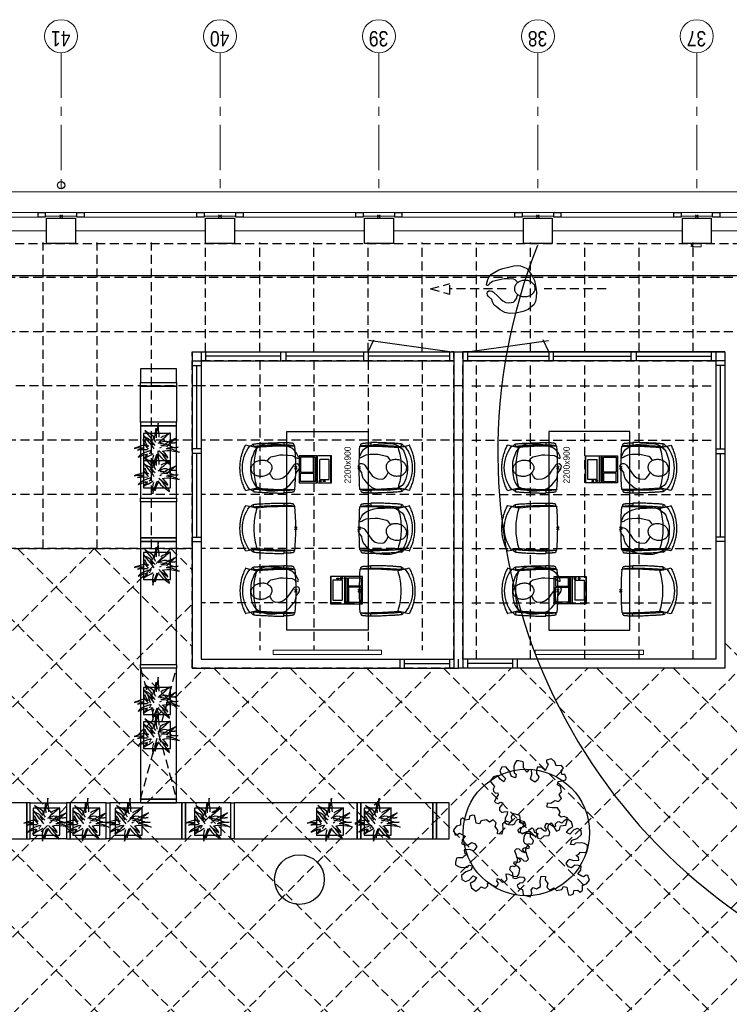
# Model space of a CAD drawing. Header units: millimetres. Extents: x 164654 to 368283, y 131426 to 252133.
# Tile 20 of 144: x 241539 to 249397, y 217653 to 228548. Entities that reach past the tile are written whole.
import ezdxf

# ---------------------------------------------------------------- set-up
doc = ezdxf.new("R2010")
doc.units = ezdxf.units.MM
doc.header["$LTSCALE"] = 400
doc.header["$PDMODE"] = 3
doc.header["$PDSIZE"] = 15
for name, pattern in [('CENTER', [2, 1.25, -0.25, 0.25, -0.25]), ('HIDDEN', [0.375, 0.25, -0.125]), ('STYLE_21', [0.138889, 0.069444, -0.069444])]:
    doc.linetypes.add(name, pattern=pattern)
for name, color, linetype in [('-ve', 2, 'HIDDEN'), ('co2-1-n-1-0-8_ip0', 7, 'Continuous'), ('inlay', 6, 'Continuous'), ('inr', 4, 'Continuous'), ('looplijnen', 8, 'HIDDEN'), ('plafond', 255, 'HIDDEN'), ('plant', 114, 'Continuous'), ('plat', 5, 'Continuous'), ('stramien', 1, 'CENTER'), ('symbol', 1, 'Continuous'), ('timmerwerk-ge', 150, 'Continuous'), ('timmerwerk-ve', 8, 'HIDDEN')]:
    doc.layers.add(name, color=color, linetype=linetype)
for name, color, linetype, lineweight in [('Binnenkozijnen', 140, 'Continuous', 15), ('Buitenkozijnen', 140, 'Continuous', 15), ('Interieur-systeemwand glas', 140, 'STYLE_21', 15), ('mat-beton (ihwg)', 5, 'Continuous', 25), ('None', 7, 'Continuous', 9)]:
    doc.layers.add(name, color=color, linetype=linetype, lineweight=lineweight)
doc.styles.add('Arial Narrow', font='ARIALN.TTF', dxfattribs={"height": 222.25})
doc.styles.add('s100', font='stylu.ttf', dxfattribs={"height": 100})

# ---------------------------------------------------------------- blocks, each defined once
blk = doc.blocks.new('plafond c1')
at = {"layer": 'plafond'}
for p, q in [((16960, 11791), (16960, 15179)), ((17560, 11791), (17560, 15179)), ((18160, 11791), (18160, 15179)), ((18760, 13969), (18760, 15179)), ((19360, 13969), (19360, 15179)), ((19960, 13969), (19960, 15179)), ((20560, 13969), (20560, 15179)), ((21160, 13969), (21160, 15179)), ((21760, 13969), (21760, 15179)), ((22360, 13969), (22360, 15179)), ((22960, 13969), (22960, 15179)), ((23560, 13969), (23560, 15179)), ((24160, 13969), (24160, 15179)), ((31200, 14791), (0, 14791)), ((31200, 14191), (0, 14191)), ((19360, 13869), (19360, 10669)), ((19960, 13869), (19960, 10669)), ((20560, 13869), (20560, 10669)), ((21160, 13869), (21160, 10669)), ((21760, 10569), (21760, 13869)), ((22360, 10569), (22360, 13869)), ((22960, 10569), (22960, 13869)), ((23560, 10569), (23560, 13869)), ((24160, 10569), (24160, 13869)), ((18710, 13591), (0, 13591)), ((21610, 13591), (18710, 13591)), ((21710, 13591), (24410, 13591)), ((18610, 12991), (0, 12991)), ((21610, 12991), (18710, 12991)), ((21710, 12991), (24410, 12991)), ((18610, 12391), (0, 12391)), ((21610, 12391), (18710, 12391)), ((21710, 12391), (24410, 12391)), ((7640, 11791), (18610, 11791)), ((7640, 11791), (18610, 11791)), ((11424, 5687), (17528, 11791)), ((12272, 5687), (18376, 11791)), ((12437, 11791), (17929, 6299)), ((13285, 11791), (18777, 6299)), ((14134, 11791), (19626, 6299)), ((14982, 11791), (20474, 6299)), ((15831, 11791), (21935, 5687)), ((16679, 11791), (22783, 5687)), ((17528, 11791), (18610, 10709)), ((18376, 11791), (18610, 11557)), ((21610, 11791), (18710, 11791)), ((20521, 6299), (26013, 11791)), ((20758, 5687), (26862, 11791)), ((21606, 5687), (27710, 11791)), ((21710, 11791), (24410, 11791)), ((22455, 5687), (28559, 11791)), ((23303, 5687), (29407, 11791)), ((13121, 5687), (18610, 11176)), ((21610, 11191), (18710, 11191)), ((21710, 11191), (24410, 11191)), ((24510, 10748), (29493, 5765)), ((13969, 5687), (18751, 10469)), ((14818, 5687), (19600, 10469)), ((15666, 5687), (20448, 10469)), ((16515, 5687), (21297, 10469)), ((17976, 6299), (22146, 10469)), ((18824, 6299), (22994, 10469)), ((18850, 10469), (23632, 5687)), ((19673, 6299), (23843, 10469)), ((19698, 10469), (24480, 5687)), ((20547, 10469), (25329, 5687)), ((21395, 10469), (26177, 5687)), ((22244, 10469), (27026, 5687)), ((23092, 10469), (27874, 5687)), ((23941, 10469), (28723, 5687))]:
    blk.add_line(p, q, dxfattribs=at)
for points in [[(0, 15169), (31200, 15169), (31200, 11791), (24610, 11791)], [(18610, 11791), (7640, 11791), (7640, 7629), (5440, 7629), (5440, 9939), (0, 9939), (0, 15169)], [(19108, 13969), (24510, 13969)], [(7640, 11791), (18610, 11791)], [(7640, 11791), (18610, 11791)]]:
    blk.add_lwpolyline(points, dxfattribs=at)
for points in [[(18610, 13969), (24510, 13969), (24510, 10469), (18610, 10469)], [(21510, 13869), (18710, 13869), (18710, 10569), (21510, 10569)], [(21610, 13869), (24410, 13869), (24410, 10569), (21610, 10569)]]:
    blk.add_lwpolyline(points, close=True, dxfattribs=at)
blk = doc.blocks.new('Kolom O 550')
at = {"layer": 'mat-beton (ihwg)', "lineweight": 25}
blk.add_circle((0, 0), 275, dxfattribs=at)
blk = doc.blocks.new('Gevelpui best 1410 (2D)')
at = {"layer": 'Buitenkozijnen', "lineweight": 15}
for p, q in [((-260, 0), (-260, -1410)), ((-260, 0), (-210, 0)), ((-210, 0), (-210, -1410)), ((-260, -1410), (-210, -1410))]:
    blk.add_line(p, q, dxfattribs=at)
at = {"layer": 'Buitenkozijnen', "color": 92, "lineweight": 25}
for points in [[(-260, 0), (-210, 0), (-210, -80), (-260, -80)], [(-260, -1330), (-210, -1330), (-210, -1410), (-260, -1410)]]:
    blk.add_lwpolyline(points, close=True, dxfattribs=at)
at = {"layer": 'None', "color": 43, "linetype": 'Continuous', "lineweight": 9}
blk.add_line((-410, 15), (-410, -1425), dxfattribs=at)
blk = doc.blocks.new('HWA')
at = {"layer": 'None', "color": 92, "linetype": 'Continuous', "lineweight": 25}
blk.add_circle((0, -74), 40, dxfattribs=at)
blk = doc.blocks.new('Kolom 280x320')
at = {"layer": 'mat-beton (ihwg)', "lineweight": 25}
blk.add_lwpolyline([(-300, 160), (-20, 160), (-20, -160), (-300, -160)], close=True, dxfattribs=at)
at = {"layer": 'None', "color": 92, "linetype": 'Continuous', "lineweight": 5}
blk.add_point((0, 0), dxfattribs=at)
blk = doc.blocks.new('*U88')
at = {"layer": 'Interieur-systeemwand glas', "color": 43, "linetype": 'Continuous', "lineweight": 9}
blk.add_lwpolyline([(-3309, 15990), (-3309, 15890), (-3269, 15890), (-3269, 15990)], close=True, dxfattribs=at)
at = {"layer": 'Interieur-systeemwand glas', "color": 43, "linetype": 'Continuous', "lineweight": 15}
blk.add_point((-3289, 15990), dxfattribs=at)
blk = doc.blocks.new('SYMB-BM02_B2')
at = {"layer": 'plant'}
blk.add_lwpolyline([(98, 356), (66, 371), (46, 367), (23, 344), (26, 317), (5, 314), (-27, 337), (-68, 353), (-84, 340), (-93, 315), (-77, 290), (-84, 262), (-106, 274), (-134, 301), (-166, 298), (-190, 273), (-184, 246), (-181, 209), (-209, 214), (-256, 237), (-302, 241), (-315, 221), (-325, 198), (-329, 157), (-315, 134), (-286, 119), (-263, 95), (-270, 73), (-298, 80), (-306, 68), (-307, 29), (-341, 38), (-375, 66), (-406, 70), (-427, 48), (-413, 13), (-402, -28), (-381, -27), (-361, -62), (-377, -76), (-407, -84), (-423, -126), (-448, -119), (-475, -126), (-482, -158), (-448, -194), (-447, -249), (-411, -258), (-363, -237), (-327, -242), (-307, -272), (-338, -303), (-366, -308), (-398, -333), (-381, -365), (-338, -377), (-336, -406), (-332, -436), (-252, -458), (-234, -418), (-243, -383), (-220, -358), (-184, -372), (-140, -344), (-141, -283), (-132, -230), (-84, -233), (-86, -271), (-59, -312), (-68, -354), (-36, -386), (7, -361), (39, -388), (98, -377), (116, -344), (153, -351), (160, -393), (171, -436), (193, -440), (228, -426), (230, -390), (275, -385), (300, -408), (328, -386), (326, -329), (369, -315), (403, -276), (387, -222), (366, -221), (339, -240), (312, -226), (275, -205), (309, -165), (312, -121), (278, -112), (241, -110), (205, -137), (171, -126), (146, -92), (166, -59), (184, -44), (228, -57), (285, -55), (282, -25), (255, -2), (285, 14), (305, 34), (353, 32), (371, 38), (382, 84), (382, 111), (350, 130), (317, 139), (248, 136), (232, 114), (194, 121), (209, 166), (266, 187), (314, 230), (310, 274), (271, 296), (232, 280), (187, 233), (150, 251), (176, 290), (219, 319), (203, 365), (155, 404), (121, 376), (98, 356)], dxfattribs=at)
blk = doc.blocks.new('symb-ps03_b2')
blk.add_lwpolyline([(82, -334), (93, -323), (110, -305), (120, -285), (121, -231), (122, -184), (116, -150), (104, -98), (91, -52), (69, -25), (58, -13), (50, -1), (49, 8), (59, 13), (76, 9), (115, -1), (145, -17), (172, -41), (196, -78), (221, -122), (236, -169), (250, -232), (266, -290), (270, -325), (267, -365), (252, -399), (235, -433), (213, -457), (181, -475), (141, -499), (103, -517), (27, -533), (-23, -539), (-83, -538), (-130, -528), (-165, -511), (-192, -479), (-218, -448), (-241, -394), (-258, -313), (-262, -242), (-251, -189), (-222, -138), (-185, -93), (-170, -72), (-134, -54), (-107, -46), (-75, -10), (-57, 2), (-38, 7), (-23, 1), (-12, -13), (-11, -28), (-13, -49), (-23, -61), (-75, -115), (-104, -145), (-121, -166), (-138, -200), (-142, -234), (-135, -284), (-123, -302), (-94, -319), (-69, -327), (-52, -333)])
blk.add_lwpolyline([(-75, -413, 0.078796), (-66, -458, 0.088041), (-46, -494, 0.105312), (-14, -518, 0.121926), (19, -526, 0.121926), (52, -517, 0.105312), (82, -490, 0.088041), (100, -454, 0.078796), (106, -408, 0.078796), (98, -363, 0.088041), (77, -328, 0.105312), (46, -303, 0.121926), (13, -296, 0.121926), (-21, -305, 0.105312), (-50, -331, 0.088041), (-69, -368, 0.078796)], format="xyb", close=True)
blk = doc.blocks.new('symb-ps09_b2')
at = {"layer": 'looplijnen'}
for p, q in [((0, 935), (-58, 718)), ((0, 935), (58, 718)), ((-58, 718), (58, 718)), ((0, 95), (0, 718)), ((0, -1011), (0, -327))]:
    blk.add_line(p, q, dxfattribs=at)
at = {"layer": 'symbol'}
blk.add_blockref('symb-ps03_b2', (-11, 300), dxfattribs=at)
blk = doc.blocks.new('co2-1-n-1-0-8_b2')
for p, q in [((-251, -20), (-256, -20)), ((252, -20), (256, -20)), ((-249, -132), (-279, -132)), ((-252, -132), (-252, -132)), ((252, -132), (252, -132)), ((-221, -431), (-221, -431)), ((221, -431), (221, -431)), ((-250, -554), (-241, -513)), ((-239, -493), (-237, -493)), ((-231, -469), (-234, -468)), ((234, -468), (231, -469)), ((237, -493), (239, -493)), ((241, -513), (250, -554))]:
    blk.add_line(p, q)
at = {"flags": 128}
for points in [[(-239, -10), (-190, -6), (-127, -3), (-63, -1), (0, 0)], [(0, 0), (63, -1), (127, -3), (190, -6), (239, -10)], [(-256, -20), (-257, -20), (-258, -21), (-260, -21), (-261, -22), (-262, -22), (-263, -23), (-264, -24), (-265, -25), (-267, -26), (-268, -28), (-268, -29), (-269, -30), (-270, -33), (-270, -35), (-270, -37), (-271, -39), (-271, -42), (-272, -44), (-272, -47), (-272, -50), (-273, -53), (-273, -56), (-273, -60), (-274, -64), (-274, -69), (-275, -75), (-275, -81), (-275, -89), (-276, -98), (-276, -106), (-276, -114), (-276, -122), (-276, -132)], [(-241, -95), (-241, -95), (-243, -95), (-245, -95), (-247, -95), (-249, -95), (-251, -95)], [(-224, -432), (-229, -370), (-233, -307), (-236, -244), (-239, -181), (-240, -118), (-241, -54), (-241, -12)], [(241, -12), (241, -73), (240, -135), (238, -198), (236, -261), (232, -325), (227, -388), (224, -432)], [(241, -95), (241, -95), (243, -95), (245, -95), (247, -95), (249, -95), (251, -95)], [(256, -20), (257, -20), (258, -21), (260, -21), (261, -22), (262, -22), (263, -23), (264, -24), (265, -25), (267, -26), (268, -28), (268, -29), (269, -30), (270, -33), (270, -35), (270, -37), (271, -39), (271, -42), (272, -44), (272, -47), (272, -50), (273, -53), (273, -56), (273, -60), (274, -64), (274, -69), (275, -75), (275, -81), (275, -89), (276, -98), (276, -106), (276, -114), (276, -122), (276, -132)], [(-250, -468), (-253, -468), (-256, -468), (-258, -468), (-260, -468), (-261, -468), (-263, -467), (-265, -467), (-266, -450), (-267, -436), (-268, -422), (-269, -410), (-270, -401), (-271, -393), (-271, -385), (-271, -378), (-272, -373), (-272, -368), (-273, -355), (-274, -340), (-274, -325), (-275, -310), (-276, -295), (-277, -275), (-277, -255), (-278, -235), (-278, -228), (-278, -222), (-278, -215), (-278, -209), (-279, -202), (-279, -195), (-279, -187), (-279, -178), (-279, -168), (-279, -157), (-279, -145), (-279, -132)], [(-250, -468), (-248, -468), (-246, -468), (-244, -467), (-242, -467), (-240, -466), (-238, -466), (-237, -465), (-235, -464), (-236, -449), (-237, -435), (-238, -423), (-239, -413), (-240, -403), (-240, -395), (-241, -389), (-241, -382), (-242, -376), (-242, -370), (-242, -363), (-243, -344), (-245, -324), (-245, -304), (-246, -285), (-247, -266), (-247, -248), (-248, -231), (-248, -226), (-248, -221), (-248, -214), (-248, -206), (-249, -198), (-249, -188), (-249, -176), (-249, -163), (-249, -148), (-249, -132)], [(249, -132), (249, -147), (249, -161), (249, -173), (249, -184), (249, -194), (249, -202), (248, -208), (248, -215), (248, -221), (248, -228), (248, -234), (247, -254), (247, -274), (246, -294), (245, -313), (244, -331), (243, -349), (242, -366), (242, -371), (242, -377), (241, -383), (241, -391), (240, -399), (239, -408), (239, -420), (238, -433), (236, -448), (235, -464), (237, -465), (238, -466), (240, -466), (242, -467), (244, -467), (246, -468), (248, -468), (250, -468)], [(250, -468), (253, -468), (256, -468), (258, -468), (260, -468), (261, -468), (263, -467), (264, -467), (265, -466), (266, -453), (267, -442), (268, -431), (269, -421), (269, -412), (270, -404), (270, -397), (271, -391), (271, -384), (272, -378), (272, -371), (272, -365), (273, -345), (274, -325), (275, -305), (276, -290), (277, -275), (277, -260), (278, -245), (278, -232), (278, -227), (278, -221), (278, -215), (278, -207), (279, -198), (279, -189), (279, -177), (279, -163), (279, -148), (279, -132), (249, -132)], [(-225, -438), (-224, -436), (-224, -434), (-224, -433), (-224, -432)], [(-224, -433), (-224, -433), (-224, -432)], [(-224, -432), (-224, -432), (-224, -432)], [(0, -465), (-18, -465), (-36, -465), (-59, -463), (-82, -461), (-106, -458), (-129, -454), (-152, -450), (-175, -444), (-198, -438), (-221, -431)], [(221, -431), (198, -438), (175, -444), (152, -450), (129, -454), (106, -458), (83, -461), (60, -463), (36, -465), (18, -465), (0, -465)], [(224, -432), (224, -433), (224, -433)], [(224, -432), (224, -433), (224, -434), (224, -436), (225, -438)], [(224, -432), (224, -432), (224, -432)], [(-241, -513), (-239, -504), (-237, -495), (-235, -485), (-233, -475), (-231, -467), (-229, -459), (-228, -453), (-227, -447), (-226, -442), (-225, -438)], [(225, -438), (226, -442), (227, -447), (228, -453), (229, -459), (231, -467), (233, -475), (235, -485), (237, -495), (239, -504), (241, -513)], [(-249, -557), (-242, -561), (-231, -566), (-221, -571), (-210, -576), (-198, -581), (-186, -585), (-173, -590), (-161, -594), (-149, -598), (-136, -601), (-123, -604), (-111, -607), (-98, -610), (-85, -612), (-73, -614), (-60, -615), (-47, -617), (-34, -618), (-23, -618), (-11, -619), (0, -619)], [(0, -619), (8, -619), (20, -618), (31, -618), (43, -617), (56, -616), (69, -614), (82, -612), (94, -610), (107, -608), (120, -605), (132, -602), (145, -599), (157, -595), (170, -591), (182, -587), (194, -582), (206, -577), (218, -572), (228, -567), (239, -562), (249, -557)]]:
    blk.add_lwpolyline(points, dxfattribs=at)
for centre, radius, start, end in [((-251, -33), 12.5, 31.8812, 90), ((-251, -33), 12.5, 293.1463, 327.6578), ((-238, -12), 2.5, 94.5665, 179.4807), ((238, -12), 2.5, 0.5193, 85.4335), ((252, -33), 12.5, 90, 148.1188), ((252, -33), 12.5, 212.3422, 246.8537), ((-226, -432), 2.5, 341.6817, 5.2297), ((-226, -432), 2.5, 347.791, 5.2276), ((226, -432), 2.5, 174.778, 187.1445), ((226, -432), 2.5, 174.7724, 192.209), ((226, -432), 2.5, 187.1548, 198.3185), ((-234, -464), 28.8, 186.1005, 258.5426), ((-167, -477), 75, 191.7314, 197.3164), ((-234, -465), 3.77, 192.8865, 261.7566), ((0, -201), 391, 232.6355, 269.9709), ((0, -201), 391, 270.0307, 307.3629), ((234, -465), 3.4, 276.6537, 346.9286), ((167, -477), 75, 342.6747, 348.4513), ((234, -465), 28.4, 280.3578, 354.0057), ((-248, -555), 2.5, 167.791, 242.1608), ((248, -555), 2.5, 297.8392, 12.209)]:
    blk.add_arc(centre, radius, start, end)
for points in [[(-243, -33), (-244, -33), (-244, -34), (-245, -36), (-246, -38), (-246, -43), (-247, -46), (-248, -54), (-248, -58), (-249, -67), (-250, -72), (-250, -83), (-251, -88), (-251, -100), (-251, -106), (-252, -119), (-252, -125), (-252, -132)], [(243, -33), (244, -33), (244, -34), (245, -36), (246, -38), (246, -43), (247, -46), (248, -54), (248, -58), (249, -67), (250, -72), (250, -83), (251, -88), (251, -100), (251, -106), (252, -119), (252, -125), (252, -132)]]:
    blk.add_open_spline(points, degree=3, knots=[0, 0, 0, 0, 0.125, 0.125, 0.25, 0.25, 0.375, 0.375, 0.5, 0.5, 0.625, 0.625, 0.75, 0.75, 0.875, 0.875, 0.9994014, 0.9994014, 0.9994014, 0.9994014])
at = {"layer": 'co2-1-n-1-0-8_ip0'}
blk.add_point((0, 0), dxfattribs=at)
blk = doc.blocks.new('symb-LPTP_b2')
for p, q in [((150, 0), (-150, 0)), ((-150, 0), (-150, -155)), ((150, -155), (150, 0)), ((150, -5), (-150, -5)), ((-110, -25), (-110, -129)), ((110, -25), (-110, -25)), ((110, -129), (110, -25)), ((150, -155), (-150, -155)), ((150, -160), (-150, -160)), ((-150, -160), (-150, -355)), ((110, -129), (-110, -129)), ((150, -355), (150, -160)), ((-150, -355), (150, -355))]:
    blk.add_line(p, q)
for points in [[(126, -70), (134, -70), (134, -92), (126, -92)], [(128, -72), (132, -72), (132, -90), (128, -90)], [(-135, -175), (135, -175), (135, -189), (-135, -189)], [(32, -199), (-135, -199), (-135, -340), (32, -340)], [(42, -199), (135, -199), (135, -340), (42, -340)]]:
    blk.add_lwpolyline(points, close=True)
at = {"const_width": 10}
for points in [[(-130, -158), (-111, -158)], [(130, -158), (111, -158)]]:
    blk.add_lwpolyline(points, dxfattribs=at)
for radius in [12.6, 7.57]:
    blk.add_circle((130, -124), radius)
blk = doc.blocks.new('boom nieuw 01')
at = {"layer": 'plant', "extrusion": (0, -4.44089e-16, -1)}
for p, q in [((-574, 694), (-627, 737)), ((-627, 737), (-616, 698)), ((-574, 694), (-627, 737)), ((-627, 737), (-616, 698)), ((-285, 709), (-298, 670)), ((-285, 665), (-285, 709)), ((-238, 749), (-257, 677)), ((-238, 749), (-257, 677)), ((-225, 789), (-238, 749)), ((-225, 789), (-238, 749)), ((-225, 745), (-225, 789)), ((-225, 745), (-225, 789)), ((-219, 696), (-225, 745)), ((-219, 696), (-225, 745)), ((-616, 698), (-564, 639)), ((-616, 698), (-564, 639)), ((-531, 541), (-584, 584)), ((-584, 584), (-573, 545)), ((-531, 541), (-584, 584)), ((-584, 584), (-573, 545)), ((-519, 654), (-574, 694)), ((-519, 654), (-574, 694)), ((-573, 545), (-520, 486)), ((-573, 545), (-520, 486)), ((-564, 639), (-510, 574)), ((-564, 639), (-510, 574)), ((-476, 501), (-531, 541)), ((-476, 501), (-531, 541)), ((-520, 486), (-467, 421)), ((-520, 486), (-467, 421)), ((-467, 618), (-519, 654)), ((-467, 618), (-519, 654)), ((-510, 574), (-463, 510)), ((-510, 574), (-463, 510)), ((-424, 465), (-476, 501)), ((-424, 465), (-476, 501)), ((-412, 565), (-467, 618)), ((-412, 565), (-467, 618)), ((-463, 510), (-423, 466)), ((-463, 510), (-423, 466)), ((-369, 511), (-412, 565)), ((-369, 511), (-412, 565)), ((-344, 540), (-368, 472)), ((-316, 598), (-344, 540)), ((-308, 551), (-333, 488)), ((-308, 551), (-333, 488)), ((-298, 670), (-316, 598)), ((-284, 619), (-308, 551)), ((-284, 619), (-308, 551)), ((-279, 616), (-285, 665)), ((-257, 677), (-284, 619)), ((-257, 677), (-284, 619)), ((-243, 519), (-227, 576)), ((-243, 519), (-227, 576)), ((-187, 511), (-234, 479)), ((-187, 511), (-234, 479)), ((-227, 576), (-219, 630)), ((-227, 576), (-219, 630)), ((-219, 630), (-219, 696)), ((-219, 630), (-219, 696)), ((-119, 548), (-187, 511)), ((-167, 460), (-136, 488)), ((-167, 460), (-136, 488)), ((-55, 579), (-119, 548)), ((-55, 579), (-119, 548)), ((-101, 524), (-55, 560)), ((-101, 524), (-55, 560)), ((-95, 500), (-50, 537)), ((-4, 517), (-70, 496)), ((-4, 517), (-70, 496)), ((9, 617), (-55, 579)), ((9, 617), (-55, 579)), ((-55, 560), (-36, 579)), ((-55, 560), (-36, 579)), ((-36, 579), (9, 617)), ((-36, 579), (9, 617)), ((-25, 464), (20, 490)), ((-25, 464), (20, 490)), ((73, 551), (-4, 517)), ((73, 551), (-4, 517)), ((20, 490), (61, 517)), ((20, 490), (61, 517)), ((61, 517), (92, 539)), ((61, 517), (92, 539)), ((126, 569), (73, 551)), ((126, 569), (73, 551)), ((92, 539), (126, 569)), ((92, 539), (126, 569)), ((-831, 440), (-863, 451)), ((-863, 451), (-808, 440)), ((-831, 440), (-863, 451)), ((-863, 451), (-808, 440)), ((-838, 331), (-790, 339)), ((-838, 331), (-790, 339)), ((-787, 335), (-838, 331)), ((-787, 335), (-838, 331)), ((-793, 417), (-831, 440)), ((-793, 417), (-831, 440)), ((-808, 440), (-733, 432)), ((-808, 440), (-733, 432)), ((-751, 400), (-793, 417)), ((-751, 400), (-793, 417)), ((-790, 339), (-724, 343)), ((-790, 339), (-724, 343)), ((-737, 335), (-787, 335)), ((-737, 335), (-787, 335)), ((-690, 378), (-751, 400)), ((-690, 378), (-751, 400)), ((-691, 320), (-737, 335)), ((-733, 432), (-646, 419)), ((-733, 432), (-646, 419)), ((-724, 343), (-665, 349)), ((-724, 343), (-665, 349)), ((-636, 315), (-691, 320)), ((-636, 315), (-691, 320)), ((-601, 365), (-690, 378)), ((-601, 365), (-690, 378)), ((-642, 298), (-680, 321)), ((-642, 298), (-680, 321)), ((-680, 234), (-621, 240)), ((-680, 234), (-621, 240)), ((-665, 349), (-613, 352)), ((-665, 349), (-613, 352)), ((-604, 263), (-648, 228)), ((-604, 263), (-648, 228)), ((-646, 419), (-567, 415)), ((-646, 419), (-567, 415)), ((-601, 281), (-642, 298)), ((-601, 281), (-642, 298)), ((-613, 352), (-578, 349)), ((-613, 352), (-578, 349)), ((-553, 314), (-604, 263)), ((-553, 314), (-604, 263)), ((-547, 362), (-601, 365)), ((-547, 362), (-601, 365)), ((-540, 259), (-601, 281)), ((-540, 259), (-601, 281)), ((-583, 313), (-496, 300)), ((-583, 313), (-496, 300)), ((-568, 225), (-511, 263)), ((-568, 225), (-511, 263)), ((-567, 415), (-510, 423)), ((-567, 415), (-510, 423)), ((-451, 246), (-540, 259)), ((-451, 246), (-540, 259)), ((-511, 263), (-472, 292)), ((-511, 263), (-472, 292)), ((-510, 423), (-451, 434)), ((-510, 423), (-451, 434)), ((-496, 300), (-417, 296)), ((-496, 300), (-417, 296)), ((-472, 292), (-455, 309)), ((-472, 292), (-455, 309)), ((-397, 243), (-451, 246)), ((-397, 243), (-451, 246)), ((-398, 347), (-436, 328)), ((-398, 347), (-436, 328)), ((-369, 412), (-424, 465)), ((-369, 412), (-424, 465)), ((-423, 466), (-397, 444)), ((-423, 466), (-397, 444)), ((-354, 238), (-392, 219)), ((-354, 238), (-392, 219)), ((-281, 288), (-232, 238)), ((-281, 288), (-232, 238)), ((-231, 344), (-254, 371)), ((-231, 344), (-254, 371)), ((-194, 216), (-242, 260)), ((-194, 216), (-242, 260)), ((-233, 285), (-204, 233)), ((-233, 285), (-204, 233)), ((-232, 238), (-199, 194)), ((-232, 238), (-199, 194)), ((-192, 292), (-231, 344)), ((-192, 292), (-231, 344)), ((-195, 409), (-161, 444)), ((-151, 244), (-192, 292)), ((-151, 244), (-192, 292)), ((-170, 410), (-128, 424)), ((-170, 410), (-128, 424)), ((-33, 98), (-151, 244)), ((-33, 98), (-151, 244)), ((-128, 424), (-78, 443)), ((-128, 424), (-78, 443)), ((-127, 307), (-59, 290)), ((-127, 307), (-59, 290)), ((-105, 362), (-122, 364)), ((-105, 362), (-122, 364)), ((-113, 330), (-85, 277)), ((-113, 330), (-85, 277)), ((-83, 336), (-105, 362)), ((-83, 336), (-105, 362)), ((-15, 385), (-100, 387)), ((-15, 385), (-100, 387)), ((-85, 277), (-56, 224)), ((-85, 277), (-56, 224)), ((-43, 284), (-83, 336)), ((-43, 284), (-83, 336)), ((-78, 443), (-25, 464)), ((-78, 443), (-25, 464)), ((-59, 290), (16, 294)), ((-59, 290), (16, 294)), ((-3, 235), (-43, 284)), ((-3, 235), (-43, 284)), ((69, 341), (-16, 343)), ((69, 341), (-16, 343)), ((71, 388), (-15, 385)), ((71, 388), (-15, 385)), ((-5, 354), (51, 371)), ((-5, 354), (51, 371)), ((16, 294), (79, 310)), ((16, 294), (79, 310)), ((51, 371), (104, 389)), ((51, 371), (104, 389)), ((154, 344), (69, 341)), ((154, 344), (69, 341)), ((140, 402), (71, 388)), ((140, 402), (71, 388)), ((79, 310), (135, 327)), ((79, 310), (135, 327)), ((104, 389), (140, 402)), ((104, 389), (140, 402)), ((135, 327), (188, 345)), ((135, 327), (188, 345)), ((224, 359), (154, 344)), ((224, 359), (154, 344)), ((188, 345), (224, 359)), ((188, 345), (224, 359)), ((-748, 141), (-796, 107)), ((-748, 141), (-796, 107)), ((-796, 107), (-737, 139)), ((-796, 107), (-737, 139)), ((-794, 221), (-746, 230)), ((-794, 221), (-746, 230)), ((-743, 226), (-794, 221)), ((-743, 226), (-794, 221)), ((-722, 163), (-748, 141)), ((-722, 163), (-748, 141)), ((-746, 230), (-680, 234)), ((-746, 230), (-680, 234)), ((-694, 225), (-743, 226)), ((-694, 225), (-743, 226)), ((-737, 139), (-688, 167)), ((-737, 139), (-688, 167)), ((-686, 193), (-722, 163)), ((-686, 193), (-722, 163)), ((-647, 211), (-694, 225)), ((-647, 211), (-694, 225)), ((-688, 167), (-620, 196)), ((-688, 167), (-620, 196)), ((-648, 228), (-686, 193)), ((-648, 228), (-686, 193)), ((-592, 206), (-647, 211)), ((-592, 206), (-647, 211)), ((-597, 22), (-646, -12)), ((-597, 22), (-646, -12)), ((-646, -12), (-586, 20)), ((-646, -12), (-586, 20)), ((-620, 196), (-568, 225)), ((-620, 196), (-568, 225)), ((-572, 44), (-597, 22)), ((-572, 44), (-597, 22)), ((-549, 186), (-592, 206)), ((-549, 186), (-592, 206)), ((-586, 20), (-537, 48)), ((-586, 20), (-537, 48)), ((-535, 74), (-572, 44)), ((-535, 74), (-572, 44)), ((-496, 183), (-549, 186)), ((-496, 183), (-549, 186)), ((-537, 48), (-469, 77)), ((-537, 48), (-469, 77)), ((-497, 109), (-535, 74)), ((-497, 109), (-535, 74)), ((-454, 144), (-497, 109)), ((-454, 144), (-497, 109)), ((-392, 219), (-496, 183)), ((-392, 219), (-496, 183)), ((-469, 77), (-417, 106)), ((-469, 77), (-417, 106)), ((-403, 195), (-454, 144)), ((-403, 195), (-454, 144)), ((-369, 232), (-403, 195)), ((-369, 232), (-403, 195)), ((-380, 87), (-378, 37)), ((-380, 87), (-378, 37)), ((-378, 37), (-372, -25)), ((-378, 37), (-372, -25)), ((-317, 95), (-308, 24)), ((-317, 95), (-308, 24)), ((-317, -32), (-303, 34)), ((-317, -32), (-303, 34)), ((-308, 24), (-304, -32)), ((-308, 24), (-304, -32)), ((-303, 34), (-304, 107)), ((-303, 34), (-304, 107)), ((-297, 215), (-269, 162)), ((-297, 215), (-269, 162)), ((-293, -58), (-278, 12)), ((-293, -58), (-278, 12)), ((-278, 12), (-263, 89)), ((-278, 12), (-263, 89)), ((-269, 162), (-239, 109)), ((-269, 162), (-239, 109)), ((-267, 114), (-235, 70)), ((-267, 114), (-235, 70)), ((-263, 89), (-248, 155)), ((-263, 89), (-248, 155)), ((-235, 70), (-173, 19)), ((-235, 70), (-173, 19)), ((-186, 120), (-227, 169)), ((-186, 120), (-227, 169)), ((-204, 233), (-174, 186)), ((-204, 233), (-174, 186)), ((-199, 194), (-138, 143)), ((-199, 194), (-138, 143)), ((-174, 186), (-194, 216)), ((-174, 186), (-194, 216)), ((-69, -25), (-186, 120)), ((-69, -25), (-186, 120)), ((-173, 19), (-128, -8)), ((-173, 19), (-128, -8)), ((-138, 143), (-93, 116)), ((-138, 143), (-93, 116)), ((-93, 116), (-36, 86)), ((-93, 116), (-36, 86)), ((-56, 224), (-25, 178)), ((-56, 224), (-25, 178)), ((-25, 178), (-46, 207)), ((-25, 178), (-46, 207)), ((-36, 86), (2, 56)), ((-36, 86), (2, 56)), ((2, 56), (-33, 98)), ((2, 56), (-33, 98)), ((-372, -25), (-363, -96)), ((-372, -25), (-363, -96)), ((-363, -96), (-359, -152)), ((-363, -96), (-359, -152)), ((-359, -152), (-354, -201)), ((-359, -152), (-354, -201)), ((-358, -244), (-348, -178)), ((-358, -244), (-348, -178)), ((-354, -201), (-358, -244)), ((-354, -201), (-358, -244)), ((-348, -178), (-333, -108)), ((-348, -178), (-333, -108)), ((-333, -108), (-317, -32)), ((-333, -108), (-317, -32)), ((-304, -32), (-299, -81)), ((-304, -32), (-299, -81)), ((-303, -124), (-293, -58)), ((-303, -124), (-293, -58)), ((-299, -81), (-303, -124)), ((-299, -81), (-303, -124)), ((-128, -8), (-72, -38)), ((-128, -8), (-72, -38)), ((-72, -38), (-33, -68)), ((-72, -38), (-33, -68)), ((-33, -68), (-69, -25)), ((-33, -68), (-69, -25))]:
    blk.add_line(p, q, dxfattribs=at)
at = {"layer": 'timmerwerk-ge', "linetype": 'Continuous', "extrusion": (0, -4.44089e-16, -1)}
for p, q in [((0, 647), (-647, 647)), ((-647, 647), (-647, 0)), ((0, 0), (0, 647)), ((-647, 0), (0, 0))]:
    blk.add_line(p, q, dxfattribs=at)

msp = doc.modelspace()

# ---------------------------------------------------------------- linework, layer by layer
at = {"layer": 'Buitenkozijnen', "color": 43, "lineweight": 9, "flags": 128}
msp.add_lwpolyline([(232601.97992, 226622.75849), (232601.97992, 226642.75849), (256296.97992, 226642.75849), (256296.97992, 226622.75849)], dxfattribs=at)
at = {"layer": 'Buitenkozijnen', "lineweight": 15}
for points in [[(241821.97992, 226372.75849), (241821.97992, 226412.79912), (242171.97992, 226412.79912), (242171.97992, 226372.75849)], [(243581.97992, 226372.75849), (243581.97992, 226412.79912), (243931.97992, 226412.79912), (243931.97992, 226372.75849)], [(245341.97992, 226372.75849), (245341.97992, 226412.79912), (245691.97992, 226412.79912), (245691.97992, 226372.75849)], [(247101.97992, 226372.75849), (247101.97992, 226412.79912), (247451.97992, 226412.79912), (247451.97992, 226372.75849)], [(248861.97992, 226372.75849), (248861.97992, 226412.79912), (249211.97992, 226412.79912), (249211.97992, 226372.75849)]]:
    msp.add_lwpolyline(points, close=True, dxfattribs=at)
at = {"layer": 'inlay'}
msp.add_line((256036.97992, 225712.79912), (225096.93929, 225712.79912), dxfattribs=at)
msp.add_arc((253045.26198, 223757.97676), 6210.6105, 158.33796202, 331.732378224, dxfattribs=at)
at = {"layer": 'inr'}
for points in [[(244496.97992, 221792.75849), (244496.97992, 223992.75849), (245396.97992, 223992.75849), (245396.97992, 221792.75849)], [(248296.97992, 221792.75849), (248296.97992, 223992.75849), (247396.97992, 223992.75849), (247396.97992, 221792.75849)]]:
    msp.add_lwpolyline(points, close=True, dxfattribs=at)
at = {"layer": 'None', "color": 43, "linetype": 'Continuous', "lineweight": 9}
for centre in [(241996.97992, 228365.04034), (243756.97992, 228365.04034), (245516.97992, 228365.04034), (247276.97992, 228365.04034), (249036.97992, 228365.04034)]:
    msp.add_circle(centre, 182.60642, dxfattribs=at)
at = {"layer": 'plat'}
for p, q in [((245396.97992, 224872.75849), (245459.09135, 225004.65875)), ((246296.97992, 224872.75849), (245400.26107, 224999.31365)), ((246496.97992, 224872.75849), (247393.69877, 224999.31365)), ((247396.97992, 224872.75849), (247334.86849, 225004.65875)), ((243446.97992, 224872.75849), (243446.97992, 221372.75849)), ((243446.97992, 224872.75849), (246346.97992, 224872.75849)), ((243546.97992, 224872.75849), (243546.97992, 221472.75849)), ((243596.97992, 224872.75849), (243596.97992, 224772.75849)), ((244426.97992, 224872.75849), (244426.97992, 224772.75849)), ((244486.97992, 224872.75849), (244486.97992, 224772.75849)), ((245346.97992, 224872.75849), (245346.97992, 224772.75849)), ((245396.97992, 224872.75849), (245396.97992, 224772.75849)), ((246296.97992, 224872.75849), (246296.97992, 224772.75849)), ((246346.97992, 224872.75849), (246320.97992, 224872.75849)), ((246346.97992, 224802.75849), (246346.97992, 224872.75849)), ((246346.97992, 224802.75849), (246346.97992, 224872.75849)), ((246346.97992, 224872.75849), (246346.97992, 221372.75849)), ((246346.97992, 224872.75849), (246446.97992, 224872.75849)), ((246446.97992, 224802.75849), (246446.97992, 224872.75849)), ((246446.97992, 224802.75849), (246446.97992, 224872.75849)), ((246446.97992, 224872.75849), (246446.97992, 221372.75849)), ((249346.97992, 224872.75849), (246446.97992, 224872.75849)), ((246446.97992, 224872.75849), (246472.97992, 224872.75849)), ((246496.97992, 224872.75849), (246496.97992, 224772.75849)), ((247396.97992, 224872.75849), (247396.97992, 224772.75849)), ((247446.97992, 224872.75849), (247446.97992, 224772.75849)), ((248306.97992, 224872.75849), (248306.97992, 224772.75849)), ((248366.97992, 224872.75849), (248366.97992, 224772.75849)), ((249196.97992, 224872.75849), (249196.97992, 224772.75849)), ((249246.97992, 224872.75849), (249246.97992, 221472.75849)), ((249346.97992, 224872.75849), (249346.97992, 221372.75849)), ((243446.97992, 224772.75849), (246346.97992, 224772.75849)), ((244426.97992, 224822.75849), (243596.97992, 224822.75849)), ((245346.97992, 224822.75849), (244486.97992, 224822.75849)), ((246296.97992, 224822.75849), (245396.97992, 224822.75849)), ((249346.97992, 224772.75849), (246446.97992, 224772.75849)), ((246496.97992, 224822.75849), (247396.97992, 224822.75849)), ((247446.97992, 224822.75849), (248306.97992, 224822.75849)), ((248366.97992, 224822.75849), (249196.97992, 224822.75849)), ((243446.97992, 224722.75849), (243546.97992, 224722.75849)), ((243496.97992, 224722.75849), (243496.97992, 223797.75849)), ((249346.97992, 224722.75849), (249246.97992, 224722.75849)), ((249296.97992, 224722.75849), (249296.97992, 223797.75849)), ((243546.97992, 223797.75849), (243446.97992, 223797.75849)), ((249246.97992, 223797.75849), (249346.97992, 223797.75849)), ((243546.97992, 223747.75849), (243446.97992, 223747.75849)), ((243496.97992, 223747.75849), (243496.97992, 222822.75849)), ((249246.97992, 223747.75849), (249346.97992, 223747.75849)), ((249296.97992, 223747.75849), (249296.97992, 222822.75849)), ((243446.97992, 222822.75849), (243546.97992, 222822.75849)), ((249346.97992, 222822.75849), (249246.97992, 222822.75849)), ((243446.97992, 222772.75849), (243546.97992, 222772.75849)), ((249346.97992, 222772.75849), (249246.97992, 222772.75849)), ((243546.97992, 221472.75849), (246346.97992, 221472.75849)), ((245746.97992, 221472.75849), (245746.97992, 221372.75849)), ((245796.97992, 221472.75849), (245796.97992, 221372.75849)), ((245796.97992, 221422.75849), (246296.97992, 221422.75849)), ((246296.97992, 221472.75849), (246296.97992, 221372.75849)), ((246396.97992, 221372.75849), (246396.97992, 221472.75849)), ((249246.97992, 221472.75849), (246446.97992, 221472.75849)), ((246496.97992, 221472.75849), (246496.97992, 221372.75849)), ((246996.97992, 221422.75849), (246496.97992, 221422.75849)), ((246996.97992, 221472.75849), (246996.97992, 221372.75849)), ((247046.97992, 221472.75849), (247046.97992, 221372.75849)), ((243446.97992, 221372.75849), (246396.97992, 221372.75849)), ((249346.97992, 221372.75849), (246396.97992, 221372.75849))]:
    msp.add_line(p, q, dxfattribs=at)
at = {"layer": 'stramien', "lineweight": 0}
for p, q in [((241996.97992, 228182.43392), (241996.97992, 226682.43392)), ((243756.97992, 228182.43392), (243756.97992, 226682.43392)), ((245516.97992, 228182.43392), (245516.97992, 226682.43392)), ((247276.97992, 228182.43392), (247276.97992, 226682.43392)), ((249036.97992, 228182.43392), (249036.97992, 226682.43392))]:
    msp.add_line(p, q, dxfattribs=at)
at = {"layer": 'symbol', "linetype": 'Continuous', "lineweight": 0}
for points in [[(245546.97992, 221522.65014), (244346.97992, 221522.65014), (244346.97992, 221572.65014), (245546.97992, 221572.65014)], [(247246.97992, 221522.65014), (248446.97992, 221522.65014), (248446.97992, 221572.65014), (247246.97992, 221572.65014)]]:
    msp.add_lwpolyline(points, close=True, dxfattribs=at)
at = {"layer": 'timmerwerk-ge'}
for points in [[(243275.97992, 224682.75849), (242875.97992, 224682.75849), (242875.97992, 224532.75849), (243275.97992, 224532.75849)], [(242875.97992, 224532.75849), (243275.97992, 224532.75849), (243275.97992, 224492.75849), (242875.97992, 224492.75849)], [(243275.97992, 224492.75849), (243275.97992, 224092.75849), (242875.97992, 224092.75849), (242875.97992, 224492.75849)], [(242875.97992, 224052.75849), (243275.97992, 224052.75849), (243275.97992, 224092.75849), (242875.97992, 224092.75849)], [(243275.97992, 223252.75849), (243275.97992, 224052.75849), (242875.97992, 224052.75849), (242875.97992, 223252.75849)], [(242875.97992, 223252.75849), (243275.97992, 223252.75849), (243275.97992, 223212.75849), (242875.97992, 223212.75849)], [(243275.97992, 222812.75849), (243275.97992, 223212.75849), (242875.97992, 223212.75849), (242875.97992, 222812.75849)], [(242875.97992, 222772.75849), (243275.97992, 222772.75849), (243275.97992, 222812.75849), (242875.97992, 222812.75849)], [(243275.97992, 221412.75849), (243275.97992, 222772.75849), (242875.97992, 222772.75849), (242875.97992, 221412.75849)], [(242875.97992, 221412.75849), (243275.97992, 221412.75849), (243275.97992, 221372.75849), (242875.97992, 221372.75849)], [(243275.97992, 219922.75849), (243275.97992, 221372.75849), (242875.97992, 221372.75849), (242875.97992, 219922.75849)], [(241365.97992, 219482.75849), (241615.97992, 219482.75849), (241615.97992, 219882.75849), (241365.97992, 219882.75849)], [(241655.97992, 219482.75849), (241655.97992, 219882.75849), (241615.97992, 219882.75849), (241615.97992, 219482.75849)], [(241655.97992, 219482.75849), (241655.97992, 219882.75849), (242055.97992, 219882.75849), (242055.97992, 219482.75849)], [(242095.97992, 219482.75849), (242095.97992, 219882.75849), (242055.97992, 219882.75849), (242055.97992, 219482.75849)], [(242495.97992, 219482.75849), (242495.97992, 219882.75849), (242095.97992, 219882.75849), (242095.97992, 219482.75849)], [(242495.97992, 219482.75849), (242495.97992, 219882.75849), (242535.97992, 219882.75849), (242535.97992, 219482.75849)], [(243335.97992, 219882.75849), (242535.97992, 219882.75849), (242535.97992, 219482.75849), (243335.97992, 219482.75849)], [(242875.97992, 219882.75849), (243275.97992, 219882.75849), (243275.97992, 219922.75849), (242875.97992, 219922.75849)], [(243375.97992, 219482.75849), (243375.97992, 219882.75849), (243335.97992, 219882.75849), (243335.97992, 219482.75849)], [(243375.97992, 219482.75849), (243874.97992, 219482.75849), (243874.97992, 219882.75849), (243375.97992, 219882.75849)], [(243874.97992, 219482.75849), (243874.97992, 219882.75849), (243914.97992, 219882.75849), (243914.97992, 219482.75849)], [(245274.97992, 219882.75849), (243914.97992, 219882.75849), (243914.97992, 219482.75849), (245274.97992, 219482.75849)], [(245314.97992, 219482.75849), (245314.97992, 219882.75849), (245274.97992, 219882.75849), (245274.97992, 219482.75849)], [(246114.97992, 219882.75849), (245314.97992, 219882.75849), (245314.97992, 219482.75849), (246114.97992, 219482.75849)], [(246154.97992, 219482.75849), (246154.97992, 219882.75849), (246114.97992, 219882.75849), (246114.97992, 219482.75849)], [(246154.97992, 219482.75849), (246294.97992, 219482.75849), (246294.97992, 219882.75849), (246154.97992, 219882.75849)]]:
    msp.add_lwpolyline(points, close=True, dxfattribs=at)
msp.add_circle((247149.7687, 219553.98578), 700, dxfattribs=at)
at = {"layer": 'timmerwerk-ve'}
for p, q in [((242875.97992, 219922.75849), (243275.97992, 221372.75849)), ((242875.97992, 221372.75849), (243275.97992, 219922.75849))]:
    msp.add_line(p, q, dxfattribs=at)

# ---------------------------------------------------------------- block references
at = {"layer": '-ve'}
msp.add_blockref('plafond c1', (224836.97992, 210903.97534), dxfattribs=at)
at = {"layer": '-ve', "xscale": 0.4608, "yscale": 0.4608, "zscale": 0.4608, "rotation": 180}
for p in [(242908.85858, 223969.79767), (242908.85858, 223665.81115), (242908.85858, 222652.5302), (242908.85858, 221159.27142), (242908.85858, 220779.96032), (241686.39059, 219821.47574), (242128.85731, 219821.47574), (242596.85277, 219821.47574), (243473.27875, 219821.47574), (244826.20765, 219821.47574), (245353.76549, 219821.47574)]:
    msp.add_blockref('boom nieuw 01', p, dxfattribs=at)
at = {"layer": 'Binnenkozijnen', "color": 7, "rotation": 90}
msp.add_blockref('*U88', (264976.97992, 229341.69912), dxfattribs=at)
at = {"layer": 'Buitenkozijnen', "color": 7, "rotation": 90}
for p in [(240411.97992, 226622.75849), (242171.97992, 226622.75849), (243931.97992, 226622.75849), (245691.97992, 226622.75849), (247451.97992, 226622.75849), (249211.97992, 226622.75849)]:
    msp.add_blockref('Gevelpui best 1410 (2D)', p, dxfattribs=at)
at = {"layer": 'inr', "xscale": -1}
for name, p, rotation in [('co2-1-n-1-0-8_b2', (244596.97992, 223589.29751), 270), ('co2-1-n-1-0-8_b2', (247496.97992, 223589.29751), 270), ('symb-LPTP_b2', (247803.96233, 223571.27424), 90), ('co2-1-n-1-0-8_b2', (244596.97992, 222919.99143), 270), ('co2-1-n-1-0-8_b2', (247496.97992, 222919.99143), 270), ('co2-1-n-1-0-8_b2', (245296.97992, 222227.17123), 90), ('co2-1-n-1-0-8_b2', (248196.97992, 222227.17123), 90), ('symb-LPTP_b2', (247813.44772, 222235.89018), 270)]:
    msp.add_blockref(name, p, dxfattribs=dict(at, rotation=rotation))
at = {"layer": 'inr'}
for name, p, rotation in [('co2-1-n-1-0-8_b2', (245296.97992, 223589.29751), 90), ('co2-1-n-1-0-8_b2', (248196.97992, 223589.29751), 90), ('symb-LPTP_b2', (244989.99751, 223571.27424), 270), ('co2-1-n-1-0-8_b2', (245296.97992, 222919.99143), 90), ('co2-1-n-1-0-8_b2', (248196.97992, 222919.99143), 90), ('co2-1-n-1-0-8_b2', (244596.97992, 222227.17123), 270), ('co2-1-n-1-0-8_b2', (247496.97992, 222227.17123), 269.9999999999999), ('symb-LPTP_b2', (244980.51212, 222235.89018), 90)]:
    msp.add_blockref(name, p, dxfattribs=dict(at, rotation=rotation))
at = {"layer": 'mat-beton (ihwg)', "color": 7, "rotation": 90}
for name, p in [('Kolom 280x320', (241996.97992, 226372.75849)), ('Kolom 280x320', (243756.97992, 226372.75849)), ('Kolom 280x320', (245516.97992, 226372.75849)), ('Kolom 280x320', (247276.97992, 226372.75849)), ('Kolom 280x320', (249036.97992, 226372.75849)), ('Kolom O 550', (244636.97992, 219032.75849))]:
    msp.add_blockref(name, p, dxfattribs=at)
at = {"layer": 'None', "color": 7, "rotation": 180}
msp.add_blockref('HWA', (241996.97992, 226642.75849), dxfattribs=at)
at = {"layer": 'symbol'}
for name, p, rotation in [('symb-ps09_b2', (247021.27789, 225569.07433), 90), ('SYMB-BM02_B2', (247151.18539, 219966.1354), 90), ('SYMB-BM02_B2', (246746.52693, 219307.081), 180)]:
    msp.add_blockref(name, p, dxfattribs=dict(at, rotation=rotation))
at = {"layer": 'symbol', "linetype": 'Continuous', "lineweight": 0, "xscale": -1, "rotation": 280.8538278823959}
for p in [(244623.76499, 223646.07878), (247523.76499, 223646.07878), (244623.76499, 222285.70051), (247523.76499, 222285.70051)]:
    msp.add_blockref('symb-ps03_b2', p, dxfattribs=at)
at = {"layer": 'symbol', "linetype": 'Continuous', "lineweight": 0, "rotation": 79.14617211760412}
for p in [(245303.35484, 223651.1916), (248203.35484, 223651.1916), (245303.35484, 222941.41595), (248203.35484, 222941.41595)]:
    msp.add_blockref('symb-ps03_b2', p, dxfattribs=at)
at = {"layer": 'symbol'}
msp.add_blockref('SYMB-BM02_B2', (247444.91615, 219301.577), dxfattribs=at)

# ---------------------------------------------------------------- texts
at = {"layer": 'None', "color": 8, "char_height": 169.333333, "attachment_point": 1, "rotation": 180, "style": 'Arial Narrow'}
for s, insert in [('41', (242100.98223, 228252.28276)), ('40', (243860.98223, 228252.28276)), ('39', (245620.98223, 228252.28276)), ('38', (247380.98223, 228252.28276)), ('37', (249140.98223, 228252.28276))]:
    msp.add_mtext(s, dxfattribs=dict(at, insert=insert))
at = {"layer": 'symbol', "style": 's100'}
for p in [(245204.94991, 223415.66679), (247629.47697, 223415.66679)]:
    msp.add_text('2200x900', height=69.561677, rotation=90, dxfattribs=at).set_placement(p)

doc.saveas('drawing.dxf')
